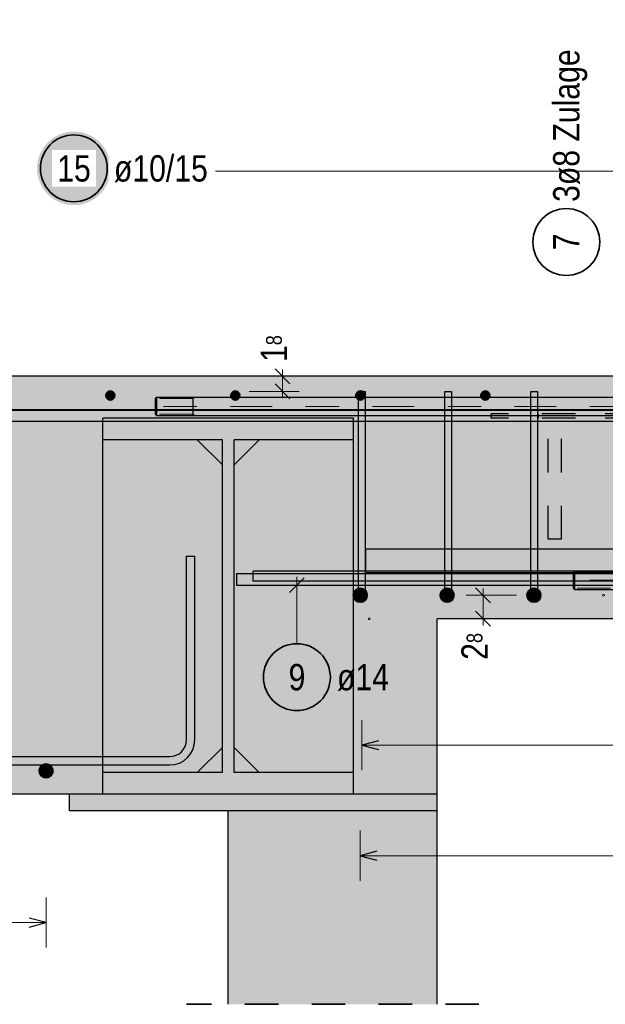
# Model space of a CAD drawing. Header units: millimetres. Extents: x -48 to 49.2, y -6.2 to 26.4.
# Tile 46 of 53: x 33.4 to 35.1, y 6.2 to 9.1. Entities that reach past the tile are written whole.
import ezdxf

# ---------------------------------------------------------------- set-up
doc = ezdxf.new("R2010")
doc.units = ezdxf.units.MM
doc.linetypes.add('DASHDOT', pattern=[1, 0.5, -0.25, 0, -0.25])
doc.linetypes.add('HIDDEN', pattern=[0.375, 0.25, -0.125])
doc.layers.add('Mattenbewehrung', color=7, linetype='Continuous', lineweight=20)
doc.layers.add('Schraffuren', color=7, linetype='Continuous', lineweight=20)
doc.styles.add('Arial Narrow', font='ARIALN.TTF')
doc.dimstyles.new('Arch_Strakon_dimstyle', dxfattribs={"dimtxt": 8.75, "dimasz": 1, "dimexe": 1.25, "dimexo": 0.0625, "dimgap": 1, "dimtad": 0, "dimdec": 3, "dimzin": 12, "dimdsep": 46, "dimtxsty": 'Arial Narrow', "dimblk": 'Arrowhead_Tick', "dimsah": 1, "dimcen": 0, "dimse1": 1, "dimse2": 1, "dimclrd": 6, "dimclrt": 2, "dimazin": 0, "dimtfac": 1, "dimtdec": 4, "dimtmove": 0, "dimatfit": 3, "dimldrblk": 'NONE', "dimfxl": 1, "dimtvp": 1, "dimtolj": 1, "dimtzin": 0, "dimlwd": 13, "dimarcsym": 2})

# ---------------------------------------------------------------- blocks, each defined once
blk = doc.blocks.new('Arrowhead_Tick')
at = {"color": 0, "linetype": 'Continuous', "lineweight": -2}
for p, q in [((0, 10), (0, -5)), ((-1, 0), (0, 0)), ((5, 0), (0, 0))]:
    blk.add_line(p, q, dxfattribs=at)
at = {"color": 2, "linetype": 'Continuous', "lineweight": 35}
blk.add_line((2.21, 2.21), (-2.21, -2.21), dxfattribs=at)
blk = doc.blocks.new('*D19')
at = {"color": 6, "linetype": 'Continuous', "lineweight": 13}
for p, q in [((34.1743, 8.077), (34.1743, 8.087)), ((34.1743, 8.022), (34.1743, 8.067)), ((34.1743, 8.012), (34.1743, 8.002))]:
    blk.add_line(p, q, dxfattribs=at)
at = {"layer": 'Defpoints', "color": 0}
for p in [(32.3699, 8.067), (34.1743, 8.067), (34.4121, 8.022)]:
    blk.add_point(p, dxfattribs=at)
at = {"color": 6, "lineweight": 13, "xscale": 0.01, "yscale": 0.01, "zscale": 0.01}
for p, rotation in [((34.1743, 8.022), 90), ((34.1743, 8.067), 270)]:
    blk.add_blockref('Arrowhead_Tick', p, dxfattribs=dict(at, rotation=rotation))
at = {"color": 2, "lineweight": 18, "insert": (34.1493, 8.1498), "char_height": 0.07875, "attachment_point": 5, "rotation": 90, "style": 'Arial Narrow'}
blk.add_mtext('\\A1;1{\\A1;\\H.6x;\\S8;}', dxfattribs=at)
blk = doc.blocks.new('_None')
blk = doc.blocks.new('*D20')
at = {"color": 6, "linetype": 'Continuous', "lineweight": 13}
for p, q in [((34.7743, 7.422), (34.7743, 7.432)), ((34.7743, 7.342), (34.7743, 7.412)), ((34.7743, 7.332), (34.7743, 7.322))]:
    blk.add_line(p, q, dxfattribs=at)
at = {"layer": 'Defpoints', "color": 0}
for p in [(34.7743, 7.412), (35.1349, 7.412), (34.6371, 7.342)]:
    blk.add_point(p, dxfattribs=at)
at = {"color": 6, "lineweight": 13, "xscale": 0.01, "yscale": 0.01, "zscale": 0.01}
for p, rotation in [((34.7743, 7.412), 270), ((34.7743, 7.342), 90)]:
    blk.add_blockref('Arrowhead_Tick', p, dxfattribs=dict(at, rotation=rotation))
at = {"color": 2, "lineweight": 18, "insert": (34.7493, 7.2592), "char_height": 0.07875, "attachment_point": 5, "rotation": 90, "style": 'Arial Narrow'}
blk.add_mtext('\\A1;2{\\A1;\\H.6x;\\S8;}', dxfattribs=at)

msp = doc.modelspace()

# ---------------------------------------------------------------- hatches: boundary and pattern name
at = {"layer": 'Schraffuren', "lineweight": 50, "true_color": 0xffffff}
msp.add_hatch(color=7, dxfattribs=at).paths.add_polyline_path([(33.660273, 8.68881), (33.660206, 8.692649), (33.660005, 8.696483), (33.65967, 8.700308), (33.659202, 8.704119), (33.658602, 8.707911), (33.657869, 8.71168), (33.657005, 8.715421), (33.656012, 8.71913), (33.654889, 8.722802), (33.653639, 8.726432), (33.652263, 8.730017), (33.650763, 8.733551), (33.64914, 8.737031), (33.647397, 8.740452), (33.645536, 8.74381), (33.643558, 8.747101), (33.641467, 8.750321), (33.639265, 8.753466), (33.636954, 8.756533), (33.634538, 8.759517), (33.632019, 8.762414), (33.6294, 8.765222), (33.626685, 8.767937), (33.623877, 8.770556), (33.620979, 8.773075), (33.617996, 8.775491), (33.614929, 8.777802), (33.611784, 8.780004), (33.608564, 8.782095), (33.605273, 8.784073), (33.601915, 8.785934), (33.598494, 8.787677), (33.595014, 8.7893), (33.59148, 8.7908), (33.587895, 8.792176), (33.584265, 8.793426), (33.580593, 8.794549), (33.576884, 8.795542), (33.573143, 8.796406), (33.569374, 8.797139), (33.565582, 8.797739), (33.561771, 8.798207), (33.557946, 8.798542), (33.554112, 8.798743), (33.550273, 8.79881), (33.546434, 8.798743), (33.5426, 8.798542), (33.538775, 8.798207), (33.534964, 8.797739), (33.531172, 8.797139), (33.527403, 8.796406), (33.523661, 8.795542), (33.519953, 8.794549), (33.516281, 8.793426), (33.512651, 8.792176), (33.509066, 8.7908), (33.505532, 8.7893), (33.502052, 8.787677), (33.498631, 8.785934), (33.495273, 8.784073), (33.491982, 8.782095), (33.488762, 8.780004), (33.485616, 8.777802), (33.48255, 8.775491), (33.479566, 8.773075), (33.476668, 8.770556), (33.47386, 8.767937), (33.471145, 8.765222), (33.468527, 8.762414), (33.466008, 8.759517), (33.463592, 8.756533), (33.461281, 8.753466), (33.459079, 8.750321), (33.456988, 8.747101), (33.45501, 8.74381), (33.453149, 8.740452), (33.451406, 8.737031), (33.449783, 8.733551), (33.448283, 8.730017), (33.446907, 8.726432), (33.445657, 8.722802), (33.444534, 8.71913), (33.44354, 8.715421), (33.442677, 8.71168), (33.441944, 8.707911), (33.441343, 8.704119), (33.440875, 8.700308), (33.440541, 8.696483), (33.44034, 8.692649), (33.440273, 8.68881), (33.44034, 8.684971), (33.440541, 8.681137), (33.440875, 8.677312), (33.441343, 8.673501), (33.441944, 8.669709), (33.442677, 8.66594), (33.44354, 8.662198), (33.444534, 8.65849), (33.445657, 8.654818), (33.446907, 8.651188), (33.448283, 8.647603), (33.449783, 8.644069), (33.451406, 8.640589), (33.453149, 8.637168), (33.45501, 8.63381), (33.456988, 8.630519), (33.459079, 8.627299), (33.461281, 8.624154), (33.463592, 8.621087), (33.466008, 8.618103), (33.468527, 8.615206), (33.471145, 8.612397), (33.47386, 8.609683), (33.476668, 8.607064), (33.479566, 8.604545), (33.48255, 8.602129), (33.485616, 8.599818), (33.488762, 8.597616), (33.491982, 8.595525), (33.495273, 8.593547), (33.498631, 8.591686), (33.502052, 8.589943), (33.505532, 8.58832), (33.509066, 8.58682), (33.512651, 8.585444), (33.516281, 8.584194), (33.519953, 8.583071), (33.523661, 8.582077), (33.527403, 8.581214), (33.531172, 8.580481), (33.534964, 8.57988), (33.538775, 8.579412), (33.5426, 8.579078), (33.546434, 8.578877), (33.550273, 8.57881), (33.554112, 8.578877), (33.557946, 8.579078), (33.561771, 8.579412), (33.565582, 8.57988), (33.569374, 8.580481), (33.573143, 8.581214), (33.576884, 8.582077), (33.580593, 8.583071), (33.584265, 8.584194), (33.587895, 8.585444), (33.59148, 8.58682), (33.595014, 8.58832), (33.598494, 8.589943), (33.601915, 8.591686), (33.605273, 8.593547), (33.608564, 8.595525), (33.611784, 8.597616), (33.614929, 8.599818), (33.617996, 8.602129), (33.620979, 8.604545), (33.623877, 8.607064), (33.626685, 8.609683), (33.6294, 8.612397), (33.632019, 8.615206), (33.634538, 8.618103), (33.636954, 8.621087), (33.639265, 8.624154), (33.641467, 8.627299), (33.643558, 8.630519), (33.645536, 8.63381), (33.647397, 8.637168), (33.64914, 8.640589), (33.650763, 8.644069), (33.652263, 8.647603), (33.653639, 8.651188), (33.654889, 8.654818), (33.656012, 8.65849), (33.657005, 8.662198), (33.657869, 8.66594), (33.658602, 8.669709), (33.659202, 8.673501), (33.65967, 8.677312), (33.660005, 8.681137)])
at = {"layer": 'Schraffuren', "lineweight": 35, "true_color": 0xd7ffd7}
for points in [[(34.637122, 6.817008), (34.637126, 8.06699), (32.369883, 8.067008), (32.369883, 6.817008), (33.637122, 6.817008), (33.637122, 6.882008), (33.994622, 6.882008), (33.994622, 7.877008), (33.637122, 7.877008), (33.637122, 7.942008), (34.387122, 7.942008), (34.387122, 7.877008), (34.029622, 7.877008), (34.029622, 6.882008), (34.387122, 6.882008), (34.387122, 6.817008)], [(34.637126, 7.342008), (37.137131, 7.342008), (37.137131, 8.067008), (34.637126, 8.06699)], [(34.012122, 6.188789), (34.637122, 6.188789), (34.637122, 6.767008), (34.012122, 6.767008)]]:
    msp.add_hatch(color=254, dxfattribs=at).paths.add_polyline_path(points)
at = {"layer": 'Schraffuren', "lineweight": 35, "true_color": 0x4682b4}
for points in [[(33.637122, 6.817008), (34.387122, 6.817008), (34.387122, 6.882008), (34.029622, 6.882008), (34.029622, 7.877008), (34.387122, 7.877008), (34.387122, 7.942008), (33.637122, 7.942008), (33.637122, 7.877008), (33.994622, 7.877008), (33.994622, 6.882008), (33.637122, 6.882008)], [(33.919622, 6.882008), (33.994622, 6.957008), (33.994622, 7.802008), (33.919622, 7.877008), (33.637122, 7.877008), (33.637122, 6.882008)], [(34.104622, 6.882008), (34.387122, 6.882008), (34.387122, 7.877008), (34.104622, 7.877008), (34.029622, 7.802008), (34.029622, 6.957008)]]:
    msp.add_hatch(color=145, dxfattribs=at).paths.add_polyline_path(points)
at = {"layer": 'Schraffuren', "lineweight": 35, "true_color": 0xe0ddbe}
msp.add_hatch(color=254, dxfattribs=at).paths.add_polyline_path([(33.537122, 6.767008), (34.637122, 6.767008), (34.637122, 6.817008), (33.537122, 6.817008)])

# ---------------------------------------------------------------- linework, layer by layer
at = {"color": 3, "linetype": 'Continuous', "lineweight": 25, "ltscale": 0.4}
for p, q in [((34.402134, 8.02199), (34.422134, 8.02199)), ((34.402134, 7.41199), (34.402134, 8.02199)), ((34.422134, 8.02199), (34.422134, 7.41199)), ((34.659633, 8.02199), (34.679633, 8.02199)), ((34.659633, 7.41199), (34.659633, 8.02199)), ((34.679633, 8.02199), (34.679633, 7.41199)), ((34.917133, 8.02199), (34.937133, 8.02199)), ((34.917133, 7.41199), (34.917133, 8.02199)), ((34.937133, 8.02199), (34.937133, 7.41199)), ((35.252882, 7.549508), (34.422882, 7.549508)), ((34.422882, 7.549508), (34.422882, 7.479508)), ((35.252882, 7.479508), (34.422882, 7.479508)), ((34.422134, 7.41199), (34.402134, 7.41199)), ((34.679633, 7.41199), (34.659633, 7.41199)), ((34.937133, 7.41199), (34.917133, 7.41199)), ((34.462134, 6.977165), (34.412134, 6.963767)), ((34.412134, 6.963767), (34.462134, 6.95037)), ((34.457125, 6.646613), (34.407125, 6.633216)), ((34.407125, 6.633216), (34.457125, 6.619818)), ((33.467122, 6.433216), (33.417122, 6.446613)), ((33.417122, 6.419818), (33.467122, 6.433216))]:
    msp.add_line(p, q, dxfattribs=at)
at = {"color": 3, "linetype": 'Continuous', "lineweight": 25}
for p, q in [((33.797654, 8.004508), (33.793594, 8.000448)), ((33.793594, 8.000448), (33.793594, 7.953568)), ((33.797654, 8.004508), (33.797654, 7.949508)), ((33.797654, 8.004508), (37.468331, 8.004508)), ((33.906094, 8.004508), (33.906094, 7.949508)), ((33.797654, 7.949508), (33.793594, 7.953568)), ((33.797654, 7.949508), (36.829597, 7.949508)), ((35.047654, 7.484508), (35.043594, 7.480448)), ((35.043594, 7.480448), (35.043594, 7.433568)), ((35.047654, 7.484508), (35.047654, 7.429508)), ((35.047654, 7.484508), (37.468331, 7.484508)), ((35.047654, 7.429508), (35.043594, 7.433568)), ((35.047654, 7.429508), (37.468331, 7.429508))]:
    msp.add_line(p, q, dxfattribs=at)
at = {"color": 5, "linetype": 'HIDDEN', "lineweight": 18, "ltscale": 0.25}
for p, q in [((33.906094, 8.000448), (33.793594, 8.000448)), ((33.914214, 8.004508), (33.906094, 8.000448)), ((33.906094, 7.953568), (33.793594, 7.953568)), ((33.914214, 7.949508), (33.906094, 7.953568)), ((35.156094, 7.480448), (35.043594, 7.480448)), ((35.156094, 7.433568), (35.043594, 7.433568))]:
    msp.add_line(p, q, dxfattribs=at)
at = {"color": 9, "linetype": 'Continuous', "lineweight": 0, "ltscale": 0.4}
for p, q in [((32.369883, 7.967008), (34.537122, 7.967008)), ((32.369883, 7.964508), (37.037127, 7.964508))]:
    msp.add_line(p, q, dxfattribs=at)
at = {"color": 5, "linetype": 'DASHDOT', "lineweight": 18, "ltscale": 0.25}
for p, q in [((37.543594, 7.977008), (33.781094, 7.977008)), ((37.543594, 7.457008), (35.006356, 7.457008))]:
    msp.add_line(p, q, dxfattribs=at)
at = {"color": 3, "linetype": 'HIDDEN', "lineweight": 25, "ltscale": 0.25}
for p, q in [((34.798507, 7.94199), (34.798507, 7.95449)), ((35.050727, 7.95449), (34.798507, 7.95449)), ((34.939929, 7.94199), (34.939929, 7.95449)), ((35.439635, 7.95449), (35.050727, 7.95449)), ((35.050727, 7.94199), (34.798507, 7.94199)), ((34.968855, 7.57949), (34.968855, 7.94199)), ((35.008855, 7.57949), (35.008855, 7.94199)), ((35.439635, 7.94199), (35.050727, 7.94199)), ((34.970377, 7.57949), (34.968855, 7.57949)), ((34.974713, 7.57949), (34.970377, 7.57949)), ((34.981201, 7.57949), (34.974713, 7.57949)), ((34.988855, 7.57949), (34.981201, 7.57949)), ((34.996508, 7.57949), (34.988855, 7.57949)), ((35.002997, 7.57949), (34.996508, 7.57949)), ((35.007332, 7.57949), (35.002997, 7.57949)), ((35.008855, 7.57949), (35.007332, 7.57949))]:
    msp.add_line(p, q, dxfattribs=at)
at = {"color": 5, "linetype": 'Continuous', "lineweight": 18, "ltscale": 0.4}
for p, q in [((34.412134, 7.038767), (34.412134, 6.888767)), ((36.987131, 6.963767), (34.412134, 6.963767)), ((34.407125, 6.708216), (34.407125, 6.558216)), ((37.004631, 6.633216), (34.407125, 6.633216)), ((33.467122, 6.358216), (33.467122, 6.508216)), ((33.467122, 6.433216), (32.49779, 6.433216))]:
    msp.add_line(p, q, dxfattribs=at)
at = {"color": 2, "linetype": 'HIDDEN', "lineweight": 35, "ltscale": 0.25}
msp.add_line((34.762122, 6.188789), (33.887122, 6.188789), dxfattribs=at)
at = {"color": 2, "linetype": 'Continuous', "lineweight": 35, "ltscale": 0.4}
msp.add_circle((35.023389, 8.468468), 0.1, dxfattribs=at)
at = {"color": 9, "linetype": 'Continuous', "lineweight": 0}
for centre in [(34.412134, 8.02199), (35.13486, 7.41199)]:
    msp.add_circle(centre, 0.002775, dxfattribs=at)
at = {"color": 4, "linetype": 'Continuous', "lineweight": 50, "ltscale": 0.4}
for centre, radius in [((34.407125, 7.412008), 0.02), ((34.407125, 7.412008), 0.02), ((34.407125, 7.412008), 0.018), ((34.407125, 7.412008), 0.014), ((34.407125, 7.412008), 0.01), ((34.666875, 7.412008), 0.02), ((34.666875, 7.412008), 0.02), ((34.666875, 7.412008), 0.018), ((34.666875, 7.412008), 0.014), ((34.666875, 7.412008), 0.01), ((34.926626, 7.412008), 0.02), ((34.926626, 7.412008), 0.02), ((34.926626, 7.412008), 0.018), ((34.926626, 7.412008), 0.014), ((34.926626, 7.412008), 0.01), ((34.407125, 7.412008), 0.006), ((34.407125, 7.412008), 0.002), ((34.666875, 7.412008), 0.006), ((34.666875, 7.412008), 0.002), ((34.926626, 7.412008), 0.006), ((34.926626, 7.412008), 0.002), ((33.467122, 6.887008), 0.02), ((33.467122, 6.887008), 0.02), ((33.467122, 6.887008), 0.018), ((33.467122, 6.887008), 0.014), ((33.467122, 6.887008), 0.01), ((33.467122, 6.887008), 0.006), ((33.467122, 6.887008), 0.002)]:
    msp.add_circle(centre, radius, dxfattribs=at)
at = {"layer": 'Mattenbewehrung', "color": 3, "linetype": 'Continuous', "lineweight": 25}
for p, q in [((34.637126, 8.06699), (32.369883, 8.06699)), ((35.387123, 8.06699), (34.637126, 8.06699)), ((33.637122, 7.877008), (33.637122, 7.942008)), ((34.387122, 7.94199), (33.637122, 7.94199)), ((34.387122, 7.877008), (34.387122, 7.942008)), ((33.637122, 6.882008), (33.637122, 7.877008)), ((33.919622, 7.877008), (33.637122, 7.877008)), ((33.994622, 7.877008), (33.919622, 7.877008)), ((33.994622, 7.802008), (33.919622, 7.877008)), ((33.994622, 7.802008), (33.994622, 7.877008)), ((34.029622, 7.802008), (34.029622, 7.877008)), ((34.104622, 7.877008), (34.029622, 7.877008)), ((34.029622, 7.802008), (34.104622, 7.877008)), ((34.387122, 7.877008), (34.104622, 7.877008)), ((34.387122, 6.882008), (34.387122, 7.877008)), ((33.994622, 6.957008), (33.994622, 7.802008)), ((34.029622, 6.957008), (34.029622, 7.802008)), ((34.637122, 6.817008), (34.637122, 7.342008)), ((37.137131, 7.342008), (34.637126, 7.342008)), ((33.919622, 6.882008), (33.994622, 6.957008)), ((33.994622, 6.882008), (33.994622, 6.957008)), ((34.029622, 6.882008), (34.029622, 6.957008)), ((34.104622, 6.882008), (34.029622, 6.957008)), ((33.637122, 6.817008), (33.637122, 6.882008)), ((33.919622, 6.882008), (33.637122, 6.882008)), ((33.994622, 6.882008), (33.919622, 6.882008)), ((34.104622, 6.882008), (34.029622, 6.882008)), ((34.387122, 6.882008), (34.104622, 6.882008)), ((34.387122, 6.817008), (34.387122, 6.882008)), ((33.637122, 6.817008), (32.369883, 6.817008)), ((33.537122, 6.767008), (33.537122, 6.817008)), ((34.387122, 6.817008), (33.637122, 6.817008)), ((34.637122, 6.817008), (34.387122, 6.817008)), ((34.637122, 6.767008), (34.637122, 6.817008)), ((34.012122, 6.767008), (33.537122, 6.767008)), ((34.012122, 6.188789), (34.012122, 6.767008)), ((34.637122, 6.767008), (34.012122, 6.767008)), ((34.637122, 6.188789), (34.637122, 6.767008))]:
    msp.add_line(p, q, dxfattribs=at)
at = {"layer": 'Schraffuren', "color": 5, "linetype": 'Continuous', "lineweight": 18}
msp.add_line((33.974179, 8.680599), (37.015437, 8.680599), dxfattribs=at)
at = {"layer": 'Schraffuren', "color": 3, "linetype": 'Continuous', "lineweight": 25, "ltscale": 0.4}
for p, q in [((37.012131, 7.967008), (30.012131, 7.967008)), ((37.012131, 7.932008), (30.012131, 7.932008)), ((33.887122, 6.979508), (33.887122, 7.529508)), ((33.887122, 7.529508), (33.912122, 7.529508)), ((33.912122, 6.979508), (33.912122, 7.529508)), ((36.997131, 7.484508), (34.087131, 7.484508)), ((34.087131, 7.454508), (34.087131, 7.484508)), ((34.037131, 7.477008), (37.037131, 7.477008)), ((34.037131, 7.477008), (34.037131, 7.442008)), ((36.997131, 7.454508), (34.087131, 7.454508)), ((34.239694, 7.464105), (34.195499, 7.419911)), ((34.037131, 7.442008), (37.037131, 7.442008)), ((32.369883, 6.929508), (33.837122, 6.929508)), ((32.369883, 6.904508), (33.837122, 6.904508))]:
    msp.add_line(p, q, dxfattribs=at)
at = {"layer": 'Schraffuren', "color": 5, "linetype": 'Continuous', "lineweight": 18, "ltscale": 0.4}
msp.add_line((34.217596, 7.267248), (34.217596, 7.467008), dxfattribs=at)
at = {"layer": 'Schraffuren', "color": 2, "linetype": 'Continuous', "lineweight": 35, "ltscale": 0.4}
for centre in [(33.550273, 8.68881), (34.217596, 7.167248)]:
    msp.add_circle(centre, 0.1, dxfattribs=at)
at = {"layer": 'Schraffuren', "color": 4, "linetype": 'Continuous', "lineweight": 50, "ltscale": 0.4}
for centre, radius in [((33.659491, 8.009508), 0.0125), ((33.659491, 8.009508), 0.0125), ((33.659491, 8.009508), 0.01125), ((33.659491, 8.009508), 0.00875), ((33.659491, 8.009508), 0.00625), ((33.659491, 8.009508), 0.00375), ((33.659491, 8.009508), 0.00125), ((34.033395, 8.009508), 0.0125), ((34.033395, 8.009508), 0.0125), ((34.033395, 8.009508), 0.01125), ((34.033395, 8.009508), 0.00875), ((34.033395, 8.009508), 0.00625), ((34.033395, 8.009508), 0.00375), ((34.033395, 8.009508), 0.00125), ((34.407298, 8.009508), 0.0125), ((34.407298, 8.009508), 0.0125), ((34.407298, 8.009508), 0.01125), ((34.407298, 8.009508), 0.00875), ((34.407298, 8.009508), 0.00625), ((34.407298, 8.009508), 0.00375), ((34.407298, 8.009508), 0.00125), ((34.781202, 8.009508), 0.0125), ((34.781202, 8.009508), 0.0125), ((34.781202, 8.009508), 0.01125), ((34.781202, 8.009508), 0.00875), ((34.781202, 8.009508), 0.00625), ((34.781202, 8.009508), 0.00375), ((34.781202, 8.009508), 0.00125)]:
    msp.add_circle(centre, radius, dxfattribs=at)
at = {"layer": 'Schraffuren', "color": 9, "linetype": 'Continuous', "lineweight": 0}
msp.add_circle((34.433737, 7.342008), 0.002775, dxfattribs=at)
at = {"layer": 'Schraffuren', "color": 3, "linetype": 'Continuous', "lineweight": 25, "ltscale": 0.4}
for radius in [0.075, 0.05]:
    msp.add_arc((33.837122, 6.979508), radius, 270, 0, dxfattribs=at)

# ---------------------------------------------------------------- texts
at = {"color": 2, "lineweight": 35, "char_height": 0.07875, "attachment_point": 1, "rotation": 90, "line_spacing_factor": 0.9, "style": 'Arial Narrow'}
for s, insert in [('3ø8 Zulage', (34.984014, 8.588468)), ('7', (34.984014, 8.443662))]:
    msp.add_mtext(s, dxfattribs=dict(at, insert=insert))
at = {"layer": 'Schraffuren', "color": 2, "lineweight": 35, "char_height": 0.07875, "attachment_point": 1, "line_spacing_factor": 0.9, "style": 'Arial Narrow'}
for s, insert in [('9', (34.19279, 7.206623)), ('ø14', (34.337596, 7.206623))]:
    msp.add_mtext(s, dxfattribs=dict(at, insert=insert))

# ---------------------------------------------------------------- dimensions: what is measured, and where the dimension line sits
at = {"lineweight": 18}
for base, p1, p2, text, override, picture, middle in [((34.174255, 8.06699), (34.412134, 8.02199), (32.369883, 8.06699), '1{\\A1;\\H.6x;\\S8;}', {"dimscale": 0.01, "dimtxt": 7.875, "dimasz": 1, "dimgap": 2.5, "dimtad": 1, "dimjust": 4, "dimtih": 0, "dimtoh": 0, "dimdec": 3, "dimdsep": 46, "dimtxsty": 'Arial Narrow', "dimclrd": 6, "dimclrt": 2, "dimtix": 0, "dimtofl": 255, "dimtmove": 2, "dimatfit": 2, "dimfxl": 0, "dimfxlon": 0, "dimtvp": 31.746032, "dimlwd": 13}, '*D19', (34.149255, 8.149776)), ((34.774255, 7.41199), (34.637126, 7.342008), (35.13486, 7.41199), '2{\\A1;\\H.6x;\\S8;}', {"dimscale": 0.01, "dimtxt": 7.875, "dimasz": 1, "dimgap": 2.5, "dimtad": 1, "dimjust": 0, "dimtih": 0, "dimtoh": 0, "dimdec": 3, "dimdsep": 46, "dimtxsty": 'Arial Narrow', "dimclrd": 6, "dimclrt": 2, "dimtix": 0, "dimtofl": 255, "dimtmove": 2, "dimatfit": 2, "dimfxl": 0, "dimfxlon": 0, "dimtvp": 31.746032, "dimlwd": 13}, '*D20', (34.749255, 7.259222))]:
    dim = msp.add_linear_dim(base=base, p1=p1, p2=p2, angle=90, text=text, dimstyle='Arch_Strakon_dimstyle', override=override, dxfattribs=at)
    dim.commit()
    dim.dimension.update_dxf_attribs({"geometry": picture, "text_midpoint": middle, "dimtype": 160})

# ---------------------------------------------------------------- next in the draw order: texts
at = {"layer": 'Schraffuren', "color": 2, "lineweight": 35, "char_height": 0.07875, "attachment_point": 1, "line_spacing_factor": 0.9, "style": 'Arial Narrow', "bg_fill": 3, "box_fill_scale": 1.2, "bg_fill_color": 256, "bg_fill_true_color": 13158600, "bg_fill_transparency": 0}
for s, insert in [('15', (33.50066, 8.728185)), ('ø10/15', (33.670273, 8.728185))]:
    msp.add_mtext(s, dxfattribs=dict(at, insert=insert))

doc.saveas('drawing.dxf')
